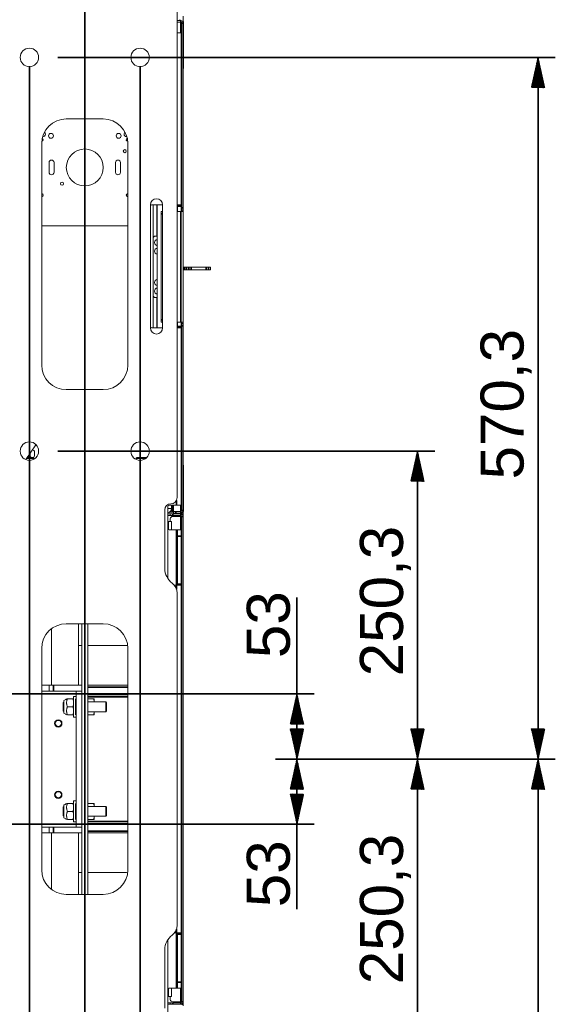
# Model space of a CAD drawing. Header units: millimetres. Extents: x 4 to 1188, y 1 to 840.
# Tile 135 of 197: x 347 to 409, y 657 to 771. Entities that reach past the tile are written whole.
import ezdxf

# ---------------------------------------------------------------- set-up
doc = ezdxf.new("R2010")
doc.units = ezdxf.units.MM
doc.layers.add('1', color=7, linetype='Continuous')
doc.styles.add('Arial Unicode MS', font='Arial Unicode MS')
doc.dimstyles.get("Standard").update_dxf_attribs({"dimtxt": 0.18, "dimasz": 0.18, "dimexe": 0.18, "dimexo": 0.0625, "dimgap": 0.09, "dimtad": 0, "dimtih": 1, "dimtoh": 1, "dimdec": 4, "dimzin": 0, "dimdsep": 46, "dimtxsty": 'Standard', "dimcen": 0.09, "dimadec": 0, "dimazin": 0, "dimtfac": 1, "dimtdec": 4, "dimtofl": 0, "dimtmove": 0, "dimatfit": 3, "dimfxl": 0, "dimtolj": 1, "dimtzin": 0, "dimarcsym": 0})

# ---------------------------------------------------------------- blocks, each defined once
blk = doc.blocks.new('_U9')
at = {"layer": '1', "color": 18, "lineweight": 35}
for p, q in [((347.88, 765.85), (347.88, 558.23)), ((360.74, 765.85), (360.74, 558.23)), ((347.88, 560.23), (360.74, 560.23))]:
    blk.add_line(p, q, dxfattribs=at)
at = {"layer": '1', "color": 18, "lineweight": 70}
for points in [[(347.88, 560.23), (351.38, 561.01), (351.38, 559.46)], [(360.74, 560.23), (357.24, 559.46), (357.24, 561.01)]]:
    blk.add_solid(points, dxfattribs=at)
at = {"layer": '1', "color": 18, "linetype": 'Continuous', "lineweight": 13, "insert": (350.94, 561.48), "char_height": 5, "attachment_point": 7, "line_spacing_factor": 1.047437, "style": 'Arial Unicode MS'}
blk.add_mtext('\\fArial Unicode MS|b0|i0;\\W1.0000;90', dxfattribs=at)
blk = doc.blocks.new('_U10')
at = {"layer": '1', "color": 18, "lineweight": 35}
for p, q in [((235.91, 757.85), (235.91, 809.08)), ((354.31, 614.91), (354.31, 809.08)), ((235.91, 807.08), (354.31, 807.08))]:
    blk.add_line(p, q, dxfattribs=at)
at = {"layer": '1', "color": 18, "lineweight": 70}
for points in [[(235.91, 807.08), (239.41, 807.86), (239.41, 806.3)], [(354.31, 807.08), (350.81, 806.3), (350.81, 807.86)]]:
    blk.add_solid(points, dxfattribs=at)
at = {"layer": '1', "color": 18, "linetype": 'Continuous', "lineweight": 13, "insert": (286.53, 809.64), "char_height": 5, "attachment_point": 7, "line_spacing_factor": 1.047437, "style": 'Arial Unicode MS'}
blk.add_mtext('\\fArial Unicode MS|b0|i0;\\W1.0000;{\\H1.21x;(}829{\\H1.21x;)}', dxfattribs=at)

msp = doc.modelspace()

# ---------------------------------------------------------------- hatches: boundary and pattern name
at = {"layer": '1', "linetype": 'Continuous', "lineweight": 35}
h = msp.add_hatch(dxfattribs=at)
h.set_pattern_fill('ANSI31', color=18, scale=0.0062, angle=-3.6e-14, style=0)
h.paths.add_polyline_path([(406.9424, 766.8482), (407.7184, 763.3482), (406.1665, 763.3482)], flags=0)
h = msp.add_hatch(dxfattribs=at)
h.set_pattern_fill('ANSI31', color=18, scale=0.0062, angle=-3.6e-14, style=0)
h.paths.add_polyline_path([(392.9424, 721.1339), (393.7184, 717.6339), (392.1665, 717.6339)], flags=0)
h = msp.add_hatch(dxfattribs=at)
h.set_pattern_fill('ANSI31', color=18, scale=0.0062, angle=-3.6e-14, style=0)
h.paths.add_polyline_path([(378.9424, 692.9482), (379.7184, 689.4482), (378.1665, 689.4482)], flags=0)
h = msp.add_hatch(dxfattribs=at)
h.set_pattern_fill('ANSI31', color=18, scale=0.0062, angle=-2.1e-14, style=0)
h.paths.add_polyline_path([(378.9424, 685.3768), (378.1665, 688.8768), (379.7184, 688.8768)], flags=0)
h = msp.add_hatch(dxfattribs=at)
h.set_pattern_fill('ANSI31', color=18, scale=0.0062, angle=-2.1e-14, style=0)
h.paths.add_polyline_path([(392.9424, 685.3768), (392.1665, 688.8768), (393.7184, 688.8768)], flags=0)
h = msp.add_hatch(dxfattribs=at)
h.set_pattern_fill('ANSI31', color=18, scale=0.0062, angle=-2.1e-14, style=0)
h.paths.add_polyline_path([(406.9424, 685.3768), (406.1665, 688.8768), (407.7184, 688.8768)], flags=0)
h = msp.add_hatch(dxfattribs=at)
h.set_pattern_fill('ANSI31', color=18, scale=0.0062, angle=-2.1e-14, style=0)
h.paths.add_polyline_path([(378.9424, 685.3768), (379.7184, 681.8768), (378.1665, 681.8768)], flags=0)
h = msp.add_hatch(dxfattribs=at)
h.set_pattern_fill('ANSI31', color=18, scale=0.0062, angle=-2.1e-14, style=0)
h.paths.add_polyline_path([(392.9424, 685.3768), (393.7184, 681.8768), (392.1665, 681.8768)], flags=0)
h = msp.add_hatch(dxfattribs=at)
h.set_pattern_fill('ANSI31', color=18, scale=0.0062, angle=-2.1e-14, style=0)
h.paths.add_polyline_path([(406.9424, 685.3768), (407.7184, 681.8768), (406.1665, 681.8768)], flags=0)
h = msp.add_hatch(dxfattribs=at)
h.set_pattern_fill('ANSI31', color=18, scale=0.0062, angle=-3.6e-14, style=0)
h.paths.add_polyline_path([(378.9424, 677.8053), (378.1665, 681.3053), (379.7184, 681.3053)], flags=0)

# ---------------------------------------------------------------- linework, layer by layer
at = {"layer": '1', "color": 18, "linetype": 'Continuous', "lineweight": 35}
for p, q in [((354.3068, 671.6196), (354.3068, 798.5196)), ((351.1782, 766.8482), (408.9424, 766.8482)), ((406.9424, 766.8482), (406.9424, 685.3768)), ((351.1782, 721.1339), (394.9424, 721.1339)), ((392.9424, 721.1339), (392.9424, 685.3768)), ((378.9424, 685.3768), (378.9424, 704.1474)), ((339.9497, 692.9482), (380.9424, 692.9482)), ((376.4496, 685.3768), (380.9424, 685.3768)), ((376.4496, 685.3768), (380.9424, 685.3768)), ((376.4496, 685.3768), (394.9424, 685.3768)), ((376.4496, 685.3768), (394.9424, 685.3768)), ((376.4496, 685.3768), (408.9424, 685.3768)), ((376.4496, 685.3768), (408.9424, 685.3768)), ((378.9424, 685.3768), (378.9424, 667.9532)), ((392.9424, 649.6196), (392.9424, 685.3768)), ((406.9424, 603.9053), (406.9424, 685.3768)), ((339.9497, 677.8053), (380.9424, 677.8053))]:
    msp.add_line(p, q, dxfattribs=at)
at = {"layer": '1', "color": 154, "linetype": 'Continuous', "lineweight": 13}
for p, q in [((365.0211, 775.0911), (365.0211, 715.7339)), ((365.4496, 771.1339), (365.0211, 771.1339)), ((365.4496, 770.9625), (365.0211, 770.9625)), ((365.5639, 770.8482), (365.5639, 749.3982)), ((365.6925, 771.0411), (365.6604, 771.0411)), ((365.7354, 771.6339), (365.7354, 771.0264)), ((365.7354, 770.8482), (365.7354, 749.3982)), ((365.7639, 765.6268), (365.7639, 770.9696)), ((365.4925, 769.7053), (365.0211, 769.7053)), ((365.4925, 749.7339), (365.4925, 769.7053)), ((356.4496, 759.7053), (352.1639, 759.7053)), ((349.3068, 756.8482), (349.3068, 731.1339)), ((359.3068, 731.1339), (359.3068, 756.8482)), ((350.1639, 754.6482), (350.1639, 753.5053)), ((350.7354, 753.5053), (350.7354, 754.6482)), ((357.8782, 754.6482), (357.8782, 753.5053)), ((358.4496, 753.5053), (358.4496, 754.6482)), ((361.9211, 735.4482), (361.9211, 749.7339)), ((363.3497, 749.7339), (362.0639, 749.7339)), ((362.2354, 745.8264), (362.2354, 749.7337)), ((362.6639, 746.1126), (362.6639, 749.734)), ((362.7068, 749.7339), (362.7068, 735.4484)), ((363.1782, 748.9696), (363.3496, 748.9696)), ((363.1782, 748.6839), (363.1782, 748.9696)), ((363.3496, 749.7339), (363.3496, 735.4482)), ((365.4925, 749.7339), (365.0211, 749.7339)), ((365.4496, 748.9696), (365.0211, 748.9696)), ((365.0639, 749.5911), (365.0639, 749.7339)), ((365.0639, 749.5911), (365.0639, 748.9696)), ((365.7354, 748.9696), (365.4496, 748.9696)), ((365.4925, 749.7339), (365.4925, 749.5911)), ((365.4925, 749.5911), (365.4925, 748.9696)), ((365.5639, 749.1125), (365.5639, 749.3982)), ((365.5639, 749.1125), (365.7354, 749.1125)), ((365.5639, 749.1125), (365.5639, 748.9696)), ((365.7354, 749.1125), (365.7354, 749.3982)), ((365.7354, 749.1125), (365.7354, 748.9696)), ((365.7354, 748.9696), (365.7354, 736.1125)), ((363.1782, 736.3982), (363.1782, 748.6839)), ((349.3069, 747.2911), (359.3067, 747.2911)), ((362.2354, 745.8268), (362.2354, 739.2553)), ((362.5211, 746.1125), (362.7068, 746.1125)), ((362.6639, 745.6839), (362.6639, 745.7064)), ((365.8704, 742.4911), (365.7354, 742.4911)), ((365.8704, 742.2053), (365.7354, 742.2053)), ((365.8704, 742.4911), (366.1178, 742.4911)), ((366.1178, 742.2053), (365.8704, 742.2053)), ((366.3983, 742.4911), (366.1178, 742.4911)), ((366.3983, 742.2053), (366.1178, 742.2053)), ((366.3983, 742.4911), (366.6457, 742.4911)), ((366.6457, 742.2053), (366.3983, 742.2053)), ((368.4111, 742.4911), (366.6457, 742.4911)), ((368.4111, 742.2053), (366.6457, 742.2053)), ((368.4111, 742.4911), (368.6813, 742.4911)), ((368.6813, 742.2053), (368.4111, 742.2053)), ((368.8925, 742.4911), (368.6813, 742.4911)), ((368.8925, 742.2053), (368.6813, 742.2053)), ((368.8925, 742.2053), (368.8925, 742.4911)), ((362.2354, 735.4486), (362.2354, 739.2557)), ((362.7068, 738.9696), (362.5211, 738.9696)), ((362.6639, 739.3757), (362.6639, 739.3982)), ((362.6639, 735.4482), (362.6639, 738.9695)), ((363.1782, 736.1125), (363.1782, 736.3982)), ((362.0639, 735.4482), (363.3497, 735.4482)), ((363.3496, 736.1125), (363.1782, 736.1125)), ((365.0211, 736.1125), (365.4496, 736.1125)), ((365.0211, 735.4482), (365.4925, 735.4482)), ((365.0639, 736.1126), (365.0639, 735.5911)), ((365.0639, 735.4482), (365.0639, 735.5911)), ((365.7354, 736.1125), (365.4496, 736.1125)), ((365.4925, 736.1126), (365.4925, 735.5911)), ((365.4925, 735.5911), (365.4925, 735.4482)), ((365.4925, 714.8482), (365.4925, 735.4482)), ((365.5639, 736.1125), (365.5639, 735.9696)), ((365.5639, 735.9696), (365.7354, 735.9696)), ((365.5639, 735.6839), (365.5639, 735.9696)), ((365.5639, 735.6839), (365.5639, 714.2339)), ((365.7354, 736.1125), (365.7354, 735.9696)), ((365.7354, 735.9696), (365.7354, 735.6839)), ((365.7354, 735.6839), (365.7354, 714.2339)), ((352.1639, 728.2768), (356.4496, 728.2768)), ((348.6417, 721.8855), (347.451, 720.1514)), ((347.618, 720.3946), (348.2763, 720.3946)), ((347.9691, 720.9059), (347.9691, 720.6125)), ((348.3477, 720.1708), (348.3477, 720.3232)), ((348.4691, 720.6125), (348.4691, 721.0411)), ((360.2658, 720.3232), (360.2658, 720.1708)), ((360.3373, 720.3946), (361.5108, 720.3946)), ((365.7639, 714.1125), (365.7639, 719.4553)), ((363.9496, 714.7053), (363.9496, 706.3352)), ((364.9496, 714.8482), (364.0925, 714.8482)), ((364.3782, 714.8482), (364.3782, 714.4911)), ((364.5925, 714.8482), (364.5925, 714.1197)), ((365.4925, 714.8482), (364.9496, 714.8482)), ((363.5925, 714.3053), (363.5925, 707.5196)), ((363.9496, 714.4911), (364.3782, 714.4911)), ((363.9497, 713.8482), (364.2354, 713.8482)), ((364.2354, 713.6768), (363.9497, 713.6768)), ((364.5925, 714.0353), (364.1304, 714.0353)), ((364.2354, 713.6768), (364.2354, 713.8482)), ((364.2354, 713.8482), (364.5211, 713.8482)), ((364.2354, 713.6768), (364.5211, 713.6768)), ((364.3782, 714.3768), (364.366, 714.3768)), ((364.3782, 714.2053), (364.3782, 714.4916)), ((364.5925, 714.1339), (364.4496, 714.1339)), ((364.5211, 713.8482), (365.4496, 713.8482)), ((364.5211, 713.6768), (365.4496, 713.6768)), ((364.5211, 713.5625), (365.4496, 713.5625)), ((364.5925, 713.9482), (364.5925, 714.1196)), ((364.5925, 714.1196), (364.8782, 714.1196)), ((364.8782, 713.9482), (364.5925, 713.9482)), ((364.8782, 714.1196), (365.4496, 714.1196)), ((364.8782, 713.9482), (365.4496, 713.9482)), ((365.4496, 713.8482), (365.4496, 713.9482)), ((365.4496, 713.6768), (365.4496, 713.5621)), ((365.4496, 713.5619), (365.4496, 713.6765)), ((365.5639, 713.5625), (365.4496, 713.5625)), ((365.5639, 713.5625), (365.5639, 657.1911)), ((365.7354, 714.0353), (365.6551, 714.0353)), ((365.6604, 714.0411), (365.6925, 714.0411)), ((365.7354, 714.0554), (365.7354, 714.0482)), ((365.7354, 714.0482), (365.7354, 714.0353)), ((365.7354, 713.8339), (365.7354, 714.0353)), ((365.7354, 713.5619), (365.7354, 713.8339)), ((365.7354, 713.5625), (365.7354, 657.1911)), ((363.9496, 712.9482), (363.9782, 712.9482)), ((364.3782, 712.9482), (363.9782, 712.9482)), ((364.2354, 712.9481), (364.2354, 713.2768)), ((364.3782, 711.9908), (364.3782, 712.9482)), ((364.9496, 711.9911), (364.0925, 711.9911)), ((365.0639, 711.9911), (364.9496, 711.9911)), ((365.0639, 711.2768), (365.0639, 711.9911)), ((365.0639, 711.9911), (365.4925, 711.9911)), ((365.0639, 711.2768), (365.0639, 705.7053)), ((365.4925, 711.9911), (365.4925, 711.2768)), ((365.4925, 711.2768), (365.4925, 705.7053)), ((364.7019, 705.5625), (364.9496, 705.5625)), ((364.9496, 705.5625), (365.4925, 705.5625)), ((365.0639, 705.5625), (365.0639, 705.7053)), ((365.4925, 705.7053), (365.4925, 705.5625)), ((365.4925, 665.1911), (365.4925, 705.5625)), ((365.0211, 704.6625), (365.0211, 666.0911)), ((356.4496, 701.0911), (352.1639, 701.0911)), ((353.5925, 701.091), (353.5925, 693.9479)), ((353.9675, 669.6628), (353.9675, 701.0907)), ((354.6461, 669.6628), (354.6461, 701.0907)), ((350.4496, 700.5192), (350.4496, 693.9479)), ((353.9675, 698.5553), (353.5926, 698.5553)), ((359.0211, 698.5553), (354.6461, 698.5553)), ((349.3068, 698.2339), (349.3068, 672.5196)), ((359.3068, 672.5196), (359.3068, 698.2339)), ((350.1859, 693.9482), (349.3068, 693.9482)), ((350.1859, 693.2696), (349.3068, 693.2696)), ((350.1859, 693.9482), (350.6627, 693.9482)), ((350.1859, 693.2696), (350.1859, 693.9482)), ((350.6627, 693.2696), (350.1859, 693.2696)), ((353.9675, 693.9482), (350.6627, 693.9482)), ((353.2889, 693.2696), (350.6627, 693.2696)), ((353.2889, 693.2696), (353.9675, 693.2696)), ((353.2889, 677.4839), (353.2889, 693.2696)), ((359.3066, 693.9482), (354.6459, 693.9482)), ((359.3067, 692.8411), (354.6459, 692.8411)), ((351.8604, 692.0018), (351.7889, 691.9303)), ((351.7889, 690.9661), (351.7889, 691.9303)), ((351.8604, 692.1911), (351.8604, 691.4482)), ((352.2857, 692.3768), (352.9203, 692.3768)), ((353.2889, 692.6625), (353.0032, 692.6625)), ((353.0032, 692.6625), (353.0032, 690.2339)), ((353.2104, 691.9125), (353.2104, 692.3768)), ((353.2104, 690.9839), (353.2104, 691.9125)), ((356.7354, 692.0196), (354.6461, 692.0196)), ((355.3203, 692.3768), (354.729, 692.3768)), ((355.4032, 692.3768), (355.4032, 692.0196)), ((356.8246, 691.9303), (356.7354, 692.0196)), ((356.7354, 692.0196), (356.7354, 691.4482)), ((356.8246, 691.4482), (356.8246, 691.9303)), ((351.7889, 690.9661), (351.8604, 690.8946)), ((351.8604, 691.4482), (351.8604, 690.7053)), ((352.2857, 691.4482), (352.9203, 691.4482)), ((353.2104, 690.5196), (353.2104, 690.9839)), ((354.6461, 690.8768), (356.7354, 690.8768)), ((355.4032, 690.8768), (355.4032, 690.5196)), ((356.7354, 691.4482), (356.7354, 690.8768)), ((356.7354, 690.8768), (356.8246, 690.9661)), ((356.8246, 690.9661), (356.8246, 691.4482)), ((352.2857, 690.5196), (352.9203, 690.5196)), ((353.0032, 690.2339), (353.2889, 690.2339)), ((355.3203, 690.5196), (354.729, 690.5196)), ((353.2889, 680.5196), (353.0032, 680.5196)), ((353.0032, 680.5196), (353.0032, 678.0911)), ((351.8604, 679.8589), (351.7889, 679.7875)), ((351.7889, 678.8232), (351.7889, 679.7875)), ((351.8604, 680.0482), (351.8604, 679.3053)), ((351.8604, 679.3053), (351.8604, 678.5625)), ((352.2857, 680.2339), (352.9203, 680.2339)), ((352.2857, 679.3053), (352.9203, 679.3053)), ((353.2104, 679.7696), (353.2104, 680.2339)), ((353.2104, 678.8411), (353.2104, 679.7696)), ((356.7354, 679.8768), (354.6461, 679.8768)), ((355.3203, 680.2339), (354.729, 680.2339)), ((355.4032, 680.2339), (355.4032, 679.8768)), ((356.8246, 679.7875), (356.7354, 679.8768)), ((356.7354, 679.8768), (356.7354, 679.3053)), ((356.7354, 679.3053), (356.7354, 678.7339)), ((356.8246, 679.3053), (356.8246, 679.7875)), ((356.8246, 678.8232), (356.8246, 679.3053)), ((351.7889, 678.8232), (351.8604, 678.7518)), ((352.2857, 678.3768), (352.9203, 678.3768)), ((353.0032, 678.0911), (353.2889, 678.0911)), ((353.2104, 678.3768), (353.2104, 678.8411)), ((354.6461, 678.7339), (356.7354, 678.7339)), ((355.3203, 678.3768), (354.729, 678.3768)), ((355.4032, 678.7339), (355.4032, 678.3768)), ((356.7354, 678.7339), (356.8246, 678.8232)), ((350.1859, 677.4839), (349.3068, 677.4839)), ((350.1859, 677.4839), (350.6627, 677.4839)), ((350.1859, 676.8053), (350.1859, 677.4839)), ((353.2889, 677.4839), (350.6627, 677.4839)), ((353.2889, 677.4839), (353.9675, 677.4839)), ((354.6459, 677.9125), (359.3067, 677.9125)), ((350.1859, 676.8053), (349.3068, 676.8053)), ((350.6627, 676.8053), (350.1859, 676.8053)), ((350.4496, 676.8056), (350.4496, 670.2343)), ((353.9675, 676.8053), (350.6627, 676.8053)), ((353.5925, 676.8056), (353.5925, 669.6626)), ((359.3066, 676.8053), (354.6459, 676.8053)), ((353.5926, 672.1982), (353.9675, 672.1982)), ((354.6461, 672.1982), (359.0211, 672.1982)), ((352.1639, 669.6625), (356.4496, 669.6625)), ((363.9496, 656.0482), (363.9496, 664.4183)), ((364.7019, 665.1911), (364.9496, 665.1911)), ((364.9496, 665.1911), (365.4925, 665.1911)), ((365.0639, 665.0482), (365.0639, 665.1911)), ((365.0639, 665.0482), (365.0639, 659.4768)), ((365.4925, 665.1911), (365.4925, 665.0482)), ((365.4925, 665.0482), (365.4925, 659.4768)), ((363.5925, 663.2339), (363.5925, 656.4482)), ((364.9496, 658.7625), (364.0925, 658.7625)), ((364.3782, 657.8053), (364.3782, 658.7628)), ((365.0639, 658.7625), (364.9496, 658.7625)), ((365.0639, 658.7625), (365.0639, 659.4768)), ((365.4925, 658.7625), (365.0639, 658.7625)), ((365.4925, 659.4768), (365.4925, 658.7625)), ((363.9782, 657.8053), (363.9496, 657.8053)), ((364.3782, 657.8053), (363.9782, 657.8053)), ((364.2354, 657.4768), (364.2354, 657.8055)), ((364.2354, 657.0768), (363.9497, 657.0768)), ((364.2354, 656.9053), (363.9497, 656.9053)), ((364.2354, 656.9053), (364.2354, 657.0768)), ((364.2354, 657.0768), (364.5211, 657.0768)), ((364.5211, 656.9053), (364.2354, 656.9053)), ((365.4496, 657.1911), (364.5211, 657.1911)), ((365.4496, 657.0768), (364.5211, 657.0768)), ((365.4496, 656.9053), (364.5211, 656.9053)), ((365.4496, 657.1916), (365.4496, 657.077)), ((365.4496, 657.0774), (365.4496, 657.1912)), ((365.4496, 657.1911), (365.5639, 657.1911)), ((365.7354, 656.9325), (365.7354, 657.1912)), ((365.7354, 656.7182), (365.7354, 656.9325))]:
    msp.add_line(p, q, dxfattribs=at)
at = {"layer": '1', "color": 154, "linetype": 'Continuous', "lineweight": 35}
for p, q in [((365.3354, 771.2336), (365.3354, 771.1335)), ((365.4496, 770.9625), (365.4496, 771.1339)), ((365.4496, 770.9624), (365.4496, 769.7052)), ((365.5639, 770.8482), (365.7354, 770.8482)), ((365.4925, 749.5911), (365.0639, 749.5911)), ((365.4496, 748.9696), (365.4496, 736.1125)), ((365.5639, 749.3982), (365.7354, 749.3982)), ((363.3496, 748.6839), (363.1782, 748.6839)), ((365.8704, 742.2053), (365.8704, 742.4911)), ((366.1178, 742.4911), (366.1178, 742.2053)), ((366.3983, 742.2053), (366.3983, 742.4911)), ((366.6457, 742.4911), (366.6457, 742.2053)), ((368.4111, 742.2053), (368.4111, 742.4911)), ((368.6813, 742.4911), (368.6813, 742.2053)), ((363.1782, 736.3982), (363.3496, 736.3982)), ((365.0639, 735.5911), (365.4925, 735.5911)), ((365.7354, 735.6839), (365.5639, 735.6839)), ((348.3477, 720.3232), (347.569, 720.3232)), ((361.4358, 720.3232), (360.2658, 720.3232)), ((364.4496, 714.8487), (364.4496, 714.2053)), ((364.9496, 715.4227), (364.9496, 714.8482)), ((365.4496, 714.8489), (365.4496, 714.1198)), ((364.4496, 714.2053), (364.3782, 714.2053)), ((364.4496, 714.2053), (364.5925, 714.2053)), ((364.4496, 714.1339), (364.4496, 714.2053)), ((364.5211, 713.8482), (364.5211, 713.6768)), ((364.8782, 714.1196), (364.8782, 713.9482)), ((365.4496, 714.1196), (365.4496, 713.9482)), ((365.4496, 713.6768), (365.4496, 713.8482)), ((365.4496, 713.5625), (365.4496, 711.9903)), ((365.5389, 713.8339), (365.7354, 713.8339)), ((365.5639, 714.2339), (365.7354, 714.2339)), ((365.5639, 713.5625), (365.7354, 713.5625)), ((363.9782, 712.0481), (363.9782, 712.9482)), ((364.9496, 711.9911), (364.9496, 705.5625)), ((365.4925, 711.2768), (365.0639, 711.2768)), ((364.9496, 705.5625), (364.9496, 705.1083)), ((365.0639, 705.7053), (365.4925, 705.7053)), ((350.6627, 693.9482), (350.6627, 693.2696)), ((354.6459, 693.7339), (359.3067, 693.7339)), ((359.3067, 692.6268), (354.6459, 692.6268)), ((354.6459, 678.1268), (359.3067, 678.1268)), ((350.6627, 677.4839), (350.6627, 676.8053)), ((359.3067, 677.0196), (354.6459, 677.0196)), ((364.9496, 665.6452), (364.9496, 665.1911)), ((364.9496, 665.1911), (364.9496, 658.7625)), ((365.4925, 665.0482), (365.0639, 665.0482)), ((363.9782, 657.8053), (363.9782, 658.7055)), ((365.0639, 659.4768), (365.4925, 659.4768)), ((365.4496, 658.7633), (365.4496, 657.1911)), ((364.5211, 657.0768), (364.5211, 656.9053)), ((365.4496, 657.0768), (365.4496, 656.9053)), ((365.5639, 657.1911), (365.7354, 657.1911)), ((365.5712, 656.9325), (365.7354, 656.9325))]:
    msp.add_line(p, q, dxfattribs=at)
at = {"layer": '1', "color": 154, "linetype": 'Continuous', "lineweight": 13}
for centre, radius in [((347.8782, 766.8482), 1.0714), ((360.7354, 766.8482), 1.0714), ((350.3782, 757.7482), 0.2857), ((358.2354, 757.7482), 0.2857), ((354.3068, 754.0768), 2.1429), ((358.9496, 755.9696), 0.1786), ((351.6639, 752.1839), 0.1786), ((347.8782, 721.1339), 1.0714), ((360.7354, 721.1339), 1.0714), ((351.233, 689.5196), 0.4286), ((351.233, 689.5196), 0.3571), ((351.233, 681.2339), 0.4286), ((351.233, 681.2339), 0.3571)]:
    msp.add_circle(centre, radius, dxfattribs=at)
for centre, radius, start, end in [((365.4496, 770.8482), 0.2857, 0, 90), ((365.4496, 770.8482), 0.1143, 0, 90), ((365.6925, 770.9696), 0.0714, 0, 90), ((365.4782, 765.6268), 0.2857, 334.157344, 0), ((352.1639, 756.8482), 2.8571, 90, 180), ((356.4496, 756.8482), 2.8571, 0, 90), ((349.4496, 757.9339), 0.2857, 0, 52.059375), ((359.1639, 757.9339), 0.2857, 127.94625, 275.653125), ((349.3068, 757.2911), 0.1786, 273.943125, 0), ((349.3068, 757.2911), 0.1786, 0, 68.43375), ((349.4496, 757.9339), 0.2857, 264.34125, 0), ((359.3068, 757.2911), 0.1786, 111.571875, 266.05125), ((350.4496, 754.6482), 0.2857, 0, 180), ((358.1639, 754.6482), 0.2857, 0, 180), ((350.4496, 753.5053), 0.2857, 180, 0), ((358.1639, 753.5053), 0.2857, 180, 0), ((349.3068, 750.8625), 0.1786, 0, 90), ((349.3068, 750.8625), 0.1786, 270, 0), ((359.3068, 750.8625), 0.1786, 90, 270), ((362.6354, 749.7339), 0.7143, 0, 180), ((362.0639, 749.5911), 0.1429, 90, 180), ((362.5211, 745.8268), 0.2857, 90, 180), ((362.7854, 745.3553), 0.3714, 102.211875, 180), ((362.9496, 745.6839), 0.2857, 180, 211.789688), ((362.7854, 745.3553), 0.3714, 180, 257.788125), ((362.7854, 744.3553), 0.3714, 102.211875, 180), ((362.7854, 744.3553), 0.3714, 180, 257.788125), ((362.7854, 740.7268), 0.3714, 102.211875, 180), ((362.7854, 740.7268), 0.3714, 180, 257.788125), ((362.7854, 739.7268), 0.3714, 102.211875, 180), ((362.7854, 739.7268), 0.3714, 180, 257.788125), ((362.5211, 739.2553), 0.2857, 180, 270), ((362.9496, 739.3982), 0.2857, 148.210313, 180), ((362.0639, 735.5911), 0.1429, 180, 270), ((362.6354, 735.4482), 0.7143, 180, 0), ((352.1639, 731.1339), 2.8571, 180, 270), ((356.4496, 731.1339), 2.8571, 270, 0), ((347.58, 720.4716), 0.25, 342.071875, 38.09125), ((348.2191, 720.6125), 0.25, 180, 240.62625), ((348.2191, 721.0411), 0.25, 0, 86.754375), ((348.2763, 720.3232), 0.0714, 0, 90), ((348.2191, 720.6125), 0.25, 292.933125, 0), ((360.3373, 720.3232), 0.0714, 90, 180), ((365.4782, 719.4553), 0.2857, 0, 25.842656), ((364.3068, 715.7339), 0.7143, 270, 0), ((364.3068, 714.3053), 0.7143, 90, 180), ((364.0925, 714.7053), 0.1429, 90, 180), ((363.8354, 714.4911), 0.5429, 282.154219, 360), ((364.5211, 713.2768), 0.2857, 90, 180), ((364.4496, 714.2053), 0.0714, 180, 270), ((365.4496, 714.2339), 0.2857, 270, 0), ((365.4496, 714.2339), 0.1143, 270, 0), ((365.4496, 713.5625), 0.2857, 0, 90), ((365.4496, 713.5625), 0.1143, 0, 90), ((365.6925, 714.1125), 0.0714, 270, 0), ((364.0925, 712.1339), 0.1429, 180, 270), ((365.7354, 707.5196), 2.1429, 180, 233.130102), ((363.5925, 704.6625), 1.4286, 0, 53.130102), ((352.1639, 698.2339), 2.8571, 90, 180), ((356.4496, 698.2339), 2.8571, 0, 90), ((359.0211, 699.9839), 1.4286, 270, 280.677656), ((351.758, 692.7625), 0.5805, 280.155089, 318.289294), ((351.758, 690.1339), 0.5805, 41.671395, 79.844911), ((351.758, 680.6196), 0.5805, 280.155089, 318.289294), ((351.758, 677.9911), 0.5805, 41.671395, 79.844911), ((352.1639, 672.5196), 2.8571, 180, 270), ((356.4496, 672.5196), 2.8571, 270, 0), ((359.0211, 670.7696), 1.4286, 79.322344, 90), ((363.5925, 666.0911), 1.4286, 306.869898, 0), ((365.7354, 663.2339), 2.1429, 126.869898, 180), ((364.0925, 658.6196), 0.1429, 90, 180), ((364.5211, 657.4768), 0.2857, 180, 270), ((365.4496, 657.1911), 0.1143, 270, 0), ((365.4496, 657.1911), 0.2857, 270, 0)]:
    msp.add_arc(centre, radius, start, end, dxfattribs=at)
for points, knots in [([(352.2857, 692.3768), (352.2756, 692.3388), (352.2648, 692.3008), (352.2435, 692.2249), (352.233, 692.1869), (352.2146, 692.1107), (352.2066, 692.0725), (352.1982, 692.0149), (352.196, 691.9957), (352.1929, 691.9571), (352.192, 691.9377), (352.1917, 691.8989), (352.1923, 691.8794), (352.1949, 691.8403), (352.1969, 691.8207), (352.2023, 691.7813), (352.2056, 691.7616), (352.2113, 691.7319), (352.2134, 691.722), (352.2177, 691.7023), (352.2199, 691.6925), (352.2316, 691.6433), (352.2423, 691.6043), (352.2642, 691.5263), (352.2753, 691.4873), (352.2857, 691.4482)], [0, 0, 0, 0, 0.125, 0.125, 0.25, 0.25, 0.375, 0.375, 0.4375, 0.4375, 0.5, 0.5, 0.5625, 0.5625, 0.625, 0.625, 0.6875, 0.6875, 0.71875, 0.71875, 0.75, 0.75, 0.875, 0.875, 1, 1, 1, 1]), ([(353.0032, 692.3768), (353.0032, 692.3768), (353.0013, 692.3768), (352.9938, 692.3768), (352.9882, 692.3768), (352.9738, 692.3768), (352.9649, 692.3768), (352.9521, 692.3768), (352.9495, 692.3768), (352.944, 692.3768), (352.9412, 692.3768), (352.9326, 692.3768), (352.9266, 692.3768), (352.9203, 692.3768)], [0, 0, 0, 0, 0.25, 0.25, 0.5, 0.5, 0.75, 0.75, 0.8125, 0.8125, 0.875, 0.875, 1, 1, 1, 1]), ([(352.9203, 692.3768), (352.9456, 692.3008), (352.9665, 692.2243), (352.9881, 692.1084), (352.9937, 692.0695), (353.0013, 691.9913), (353.0032, 691.952), (353.0032, 691.9125)], [0, 0, 0, 0, 0.5, 0.5, 0.75, 0.75, 1, 1, 1, 1]), ([(353.0032, 691.9125), (353.0032, 691.9026), (353.0031, 691.8928), (353.0026, 691.873), (353.0022, 691.8631), (353.0008, 691.8336), (352.9994, 691.8139), (352.9937, 691.7552), (352.9881, 691.7163), (352.9664, 691.6004), (352.9455, 691.524), (352.9203, 691.4482)], [0, 0, 0, 0, 0.0625, 0.0625, 0.125, 0.125, 0.25, 0.25, 0.5, 0.5, 1, 1, 1, 1]), ([(355.3203, 692.3768), (355.3266, 692.3768), (355.3326, 692.3768), (355.3413, 692.3768), (355.3441, 692.3768), (355.3495, 692.3768), (355.3522, 692.3768), (355.3649, 692.3768), (355.3738, 692.3768), (355.3882, 692.3768), (355.3938, 692.3768), (355.4013, 692.3768), (355.4032, 692.3768), (355.4032, 692.3768)], [0, 0, 0, 0, 0.12512599, 0.12512599, 0.18768899, 0.18768899, 0.25025198, 0.25025198, 0.50050396, 0.50050396, 0.75075594, 0.75075594, 1, 1, 1, 1]), ([(355.3984, 692.0203), (355.3981, 692.0237), (355.3978, 692.0272), (355.3937, 692.0698), (355.3881, 692.1087), (355.3664, 692.2246), (355.3455, 692.301), (355.3203, 692.3768)], [0, 0, 0, 0, 0.02845808, 0.02845808, 0.35230539, 0.35230539, 1, 1, 1, 1]), ([(352.2857, 691.4482), (352.2756, 691.4102), (352.2648, 691.3722), (352.2435, 691.2963), (352.233, 691.2583), (352.2146, 691.1822), (352.2066, 691.144), (352.1982, 691.0864), (352.196, 691.0671), (352.1929, 691.0285), (352.192, 691.0092), (352.1917, 690.9703), (352.1923, 690.9508), (352.1949, 690.9117), (352.1969, 690.8921), (352.2023, 690.8527), (352.2056, 690.833), (352.2113, 690.8034), (352.2134, 690.7935), (352.2177, 690.7737), (352.2199, 690.7639), (352.2316, 690.7148), (352.2423, 690.6757), (352.2642, 690.5977), (352.2753, 690.5587), (352.2857, 690.5196)], [0, 0, 0, 0, 0.125, 0.125, 0.25, 0.25, 0.375, 0.375, 0.4375, 0.4375, 0.5, 0.5, 0.5625, 0.5625, 0.625, 0.625, 0.6875, 0.6875, 0.71875, 0.71875, 0.75, 0.75, 0.875, 0.875, 1, 1, 1, 1]), ([(352.9203, 691.4482), (352.9456, 691.3723), (352.9665, 691.2957), (352.9881, 691.1798), (352.9937, 691.1409), (353.0013, 691.0628), (353.0032, 691.0235), (353.0032, 690.9839)], [0, 0, 0, 0, 0.5, 0.5, 0.75, 0.75, 1, 1, 1, 1]), ([(353.0032, 690.9839), (353.0032, 690.9741), (353.0031, 690.9642), (353.0026, 690.9444), (353.0022, 690.9346), (353.0008, 690.905), (352.9994, 690.8854), (352.9937, 690.8266), (352.9881, 690.7878), (352.9664, 690.6718), (352.9455, 690.5954), (352.9203, 690.5196)], [0, 0, 0, 0, 0.0625, 0.0625, 0.125, 0.125, 0.25, 0.25, 0.5, 0.5, 1, 1, 1, 1]), ([(355.3203, 690.5196), (355.3456, 690.5956), (355.3665, 690.6721), (355.3881, 690.788), (355.3937, 690.8269), (355.3978, 690.8693), (355.3981, 690.8725), (355.3984, 690.8758)], [0, 0, 0, 0, 0.64853472, 0.64853472, 0.97280208, 0.97280208, 1, 1, 1, 1]), ([(352.9203, 690.5196), (352.9266, 690.5196), (352.9326, 690.5196), (352.9412, 690.5196), (352.944, 690.5196), (352.9495, 690.5196), (352.9521, 690.5196), (352.9649, 690.5196), (352.9738, 690.5196), (352.9882, 690.5196), (352.9938, 690.5196), (353.0013, 690.5196), (353.0032, 690.5196), (353.0032, 690.5196)], [0, 0, 0, 0, 0.12512606, 0.12512606, 0.18768909, 0.18768909, 0.25025212, 0.25025212, 0.50050423, 0.50050423, 0.75075635, 0.75075635, 1, 1, 1, 1]), ([(355.4032, 690.5196), (355.4032, 690.5196), (355.4013, 690.5196), (355.3938, 690.5196), (355.3882, 690.5196), (355.3738, 690.5196), (355.3649, 690.5196), (355.3522, 690.5196), (355.3495, 690.5196), (355.3441, 690.5196), (355.3413, 690.5196), (355.3326, 690.5196), (355.3266, 690.5196), (355.3203, 690.5196)], [0, 0, 0, 0, 0.25, 0.25, 0.5, 0.5, 0.75, 0.75, 0.8125, 0.8125, 0.875, 0.875, 1, 1, 1, 1]), ([(352.2857, 680.2339), (352.2756, 680.1959), (352.2648, 680.158), (352.2435, 680.082), (352.233, 680.0441), (352.2146, 679.9679), (352.2066, 679.9297), (352.1982, 679.8721), (352.196, 679.8528), (352.1929, 679.8142), (352.192, 679.7949), (352.1917, 679.756), (352.1923, 679.7365), (352.1949, 679.6974), (352.1969, 679.6778), (352.2023, 679.6385), (352.2056, 679.6187), (352.2113, 679.5891), (352.2134, 679.5792), (352.2177, 679.5594), (352.2199, 679.5496), (352.2316, 679.5005), (352.2423, 679.4614), (352.2642, 679.3834), (352.2753, 679.3445), (352.2857, 679.3053)], [0, 0, 0, 0, 0.125, 0.125, 0.25, 0.25, 0.375, 0.375, 0.4375, 0.4375, 0.5, 0.5, 0.5625, 0.5625, 0.625, 0.625, 0.6875, 0.6875, 0.71875, 0.71875, 0.75, 0.75, 0.875, 0.875, 1, 1, 1, 1]), ([(352.2857, 679.3053), (352.2756, 679.2673), (352.2648, 679.2294), (352.2435, 679.1535), (352.233, 679.1155), (352.2146, 679.0393), (352.2066, 679.0011), (352.1982, 678.9435), (352.196, 678.9243), (352.1929, 678.8857), (352.192, 678.8663), (352.1917, 678.8274), (352.1923, 678.8079), (352.1949, 678.7688), (352.1969, 678.7492), (352.2023, 678.7099), (352.2056, 678.6902), (352.2113, 678.6605), (352.2134, 678.6506), (352.2177, 678.6309), (352.2199, 678.621), (352.2316, 678.5719), (352.2423, 678.5329), (352.2642, 678.4548), (352.2753, 678.4159), (352.2857, 678.3768)], [0, 0, 0, 0, 0.125, 0.125, 0.25, 0.25, 0.375, 0.375, 0.4375, 0.4375, 0.5, 0.5, 0.5625, 0.5625, 0.625, 0.625, 0.6875, 0.6875, 0.71875, 0.71875, 0.75, 0.75, 0.875, 0.875, 1, 1, 1, 1]), ([(353.0032, 680.2339), (353.0032, 680.2339), (353.0013, 680.2339), (352.9938, 680.2339), (352.9882, 680.2339), (352.9738, 680.2339), (352.9649, 680.2339), (352.9521, 680.2339), (352.9495, 680.2339), (352.944, 680.2339), (352.9412, 680.2339), (352.9326, 680.2339), (352.9266, 680.2339), (352.9203, 680.2339)], [0, 0, 0, 0, 0.25, 0.25, 0.5, 0.5, 0.75, 0.75, 0.8125, 0.8125, 0.875, 0.875, 1, 1, 1, 1]), ([(352.9203, 680.2339), (352.9456, 680.158), (352.9665, 680.0815), (352.9881, 679.9655), (352.9937, 679.9266), (353.0013, 679.8485), (353.0032, 679.8092), (353.0032, 679.7696)], [0, 0, 0, 0, 0.5, 0.5, 0.75, 0.75, 1, 1, 1, 1]), ([(353.0032, 679.7696), (353.0032, 679.7598), (353.0031, 679.7499), (353.0026, 679.7302), (353.0022, 679.7203), (353.0008, 679.6907), (352.9994, 679.6711), (352.9937, 679.6124), (352.9881, 679.5735), (352.9664, 679.4575), (352.9455, 679.3811), (352.9203, 679.3053)], [0, 0, 0, 0, 0.0625, 0.0625, 0.125, 0.125, 0.25, 0.25, 0.5, 0.5, 1, 1, 1, 1]), ([(352.9203, 679.3053), (352.9456, 679.2294), (352.9665, 679.1529), (352.9881, 679.0369), (352.9937, 678.9981), (353.0013, 678.9199), (353.0032, 678.8806), (353.0032, 678.8411)], [0, 0, 0, 0, 0.5, 0.5, 0.75, 0.75, 1, 1, 1, 1]), ([(355.3203, 680.2339), (355.3266, 680.2339), (355.3326, 680.2339), (355.3413, 680.2339), (355.3441, 680.2339), (355.3495, 680.2339), (355.3522, 680.2339), (355.3649, 680.2339), (355.3738, 680.2339), (355.3882, 680.2339), (355.3938, 680.2339), (355.4013, 680.2339), (355.4032, 680.2339), (355.4032, 680.2339)], [0, 0, 0, 0, 0.12512599, 0.12512599, 0.18768899, 0.18768899, 0.25025198, 0.25025198, 0.50050396, 0.50050396, 0.75075594, 0.75075594, 1, 1, 1, 1]), ([(355.3984, 679.8774), (355.3981, 679.8809), (355.3978, 679.8843), (355.3937, 679.9269), (355.3881, 679.9658), (355.3664, 680.0818), (355.3455, 680.1582), (355.3203, 680.2339)], [0, 0, 0, 0, 0.02845808, 0.02845808, 0.35230539, 0.35230539, 1, 1, 1, 1]), ([(353.0032, 678.8411), (353.0032, 678.8312), (353.0031, 678.8213), (353.0026, 678.8016), (353.0022, 678.7917), (353.0008, 678.7621), (352.9994, 678.7425), (352.9937, 678.6838), (352.9881, 678.6449), (352.9664, 678.5289), (352.9455, 678.4525), (352.9203, 678.3768)], [0, 0, 0, 0, 0.0625, 0.0625, 0.125, 0.125, 0.25, 0.25, 0.5, 0.5, 1, 1, 1, 1]), ([(352.9203, 678.3768), (352.9266, 678.3768), (352.9326, 678.3768), (352.9412, 678.3768), (352.944, 678.3768), (352.9495, 678.3768), (352.9521, 678.3768), (352.9649, 678.3768), (352.9738, 678.3768), (352.9882, 678.3768), (352.9938, 678.3768), (353.0013, 678.3768), (353.0032, 678.3768), (353.0032, 678.3768)], [0, 0, 0, 0, 0.12512606, 0.12512606, 0.18768909, 0.18768909, 0.25025212, 0.25025212, 0.50050423, 0.50050423, 0.75075635, 0.75075635, 1, 1, 1, 1]), ([(355.3203, 678.3768), (355.3456, 678.4527), (355.3665, 678.5292), (355.3881, 678.6452), (355.3937, 678.684), (355.3978, 678.7264), (355.3981, 678.7297), (355.3984, 678.733)], [0, 0, 0, 0, 0.64853472, 0.64853472, 0.97280208, 0.97280208, 1, 1, 1, 1]), ([(355.4032, 678.3768), (355.4032, 678.3768), (355.4013, 678.3768), (355.3938, 678.3768), (355.3882, 678.3768), (355.3738, 678.3768), (355.3649, 678.3768), (355.3522, 678.3768), (355.3495, 678.3768), (355.3441, 678.3768), (355.3413, 678.3768), (355.3326, 678.3768), (355.3266, 678.3768), (355.3203, 678.3768)], [0, 0, 0, 0, 0.25, 0.25, 0.5, 0.5, 0.75, 0.75, 0.8125, 0.8125, 0.875, 0.875, 1, 1, 1, 1])]:
    msp.add_open_spline(points, degree=3, knots=knots, dxfattribs=at)

# ---------------------------------------------------------------- texts
at = {"layer": '1', "color": 18, "linetype": 'Continuous', "lineweight": 13, "char_height": 5, "attachment_point": 7, "rotation": 90, "line_spacing_factor": 1.047437, "style": 'Arial Unicode MS'}
for s, insert in [('\\fArial Unicode MS|b0|i0;\\W1.0000;570,3', (406.1876, 717.8477)), ('\\fArial Unicode MS|b0|i0;\\W1.0000;250,3', (392.1876, 694.9906)), ('\\fArial Unicode MS|b0|i0;\\W1.0000;53', (378.1876, 697.103)), ('\\fArial Unicode MS|b0|i0;\\W1.0000;250,3', (392.1876, 659.2334)), ('\\fArial Unicode MS|b0|i0;\\W1.0000;53', (378.1876, 668.1782))]:
    msp.add_mtext(s, dxfattribs=dict(at, insert=insert))

# ---------------------------------------------------------------- dimensions: what is measured, and where the dimension line sits
at = {"layer": '1', "color": 18, "linetype": 'Continuous', "lineweight": 13}
for base, p1, p2, override, picture, middle in [((354.3068, 807.0804), (235.9068, 756.8482), (354.3068, 613.9053), {"dimtxt": 5, "dimasz": 3.5, "dimexe": 2, "dimexo": 1, "dimgap": 2.5, "dimtad": 1, "dimtih": 1, "dimtoh": 0, "dimdec": 0, "dimlfac": 7, "dimzin": 8, "dimdsep": 44, "dimlunit": 2, "dimpost": '(<>)', "dimtxsty": 'Arial Unicode MS', "dimsah": 1, "dimse1": 0, "dimse2": 0, "dimsd1": 0, "dimsd2": 0, "dimclrd": 18, "dimclre": 18, "dimclrt": 18, "dimtm": -0.1, "dimtfac": 0.4, "dimtdec": 2, "dimtofl": 1, "dimtmove": 0, "dimtzin": 8, "dimlwd": 35, "dimlwe": 35}, '_U10', (295.1068, 807.0804)), ((360.7354, 560.2339), (347.8782, 766.8482), (360.7354, 766.8482), {"dimtxt": 5, "dimasz": 3.5, "dimexe": 2, "dimexo": 1, "dimgap": 2.5, "dimtad": 1, "dimtih": 1, "dimtoh": 0, "dimdec": 2, "dimlfac": 7, "dimzin": 8, "dimdsep": 44, "dimlunit": 2, "dimtxsty": 'Arial Unicode MS', "dimsah": 1, "dimse1": 0, "dimse2": 0, "dimsd1": 0, "dimsd2": 0, "dimclrd": 18, "dimclre": 18, "dimclrt": 18, "dimtol": 0, "dimtm": -0.1, "dimtfac": 0.4, "dimtdec": 2, "dimtofl": 1, "dimtmove": 0, "dimtzin": 8, "dimlwd": 35, "dimlwe": 35}, '_U9', (354.3068, 560.2339))]:
    dim = msp.add_linear_dim(base=base, p1=p1, p2=p2, dimstyle='Standard', override=override, dxfattribs=at)
    dim.commit()
    dim.dimension.update_dxf_attribs({"geometry": picture, "text_midpoint": middle, "dimtype": 160})

doc.saveas('drawing.dxf')
